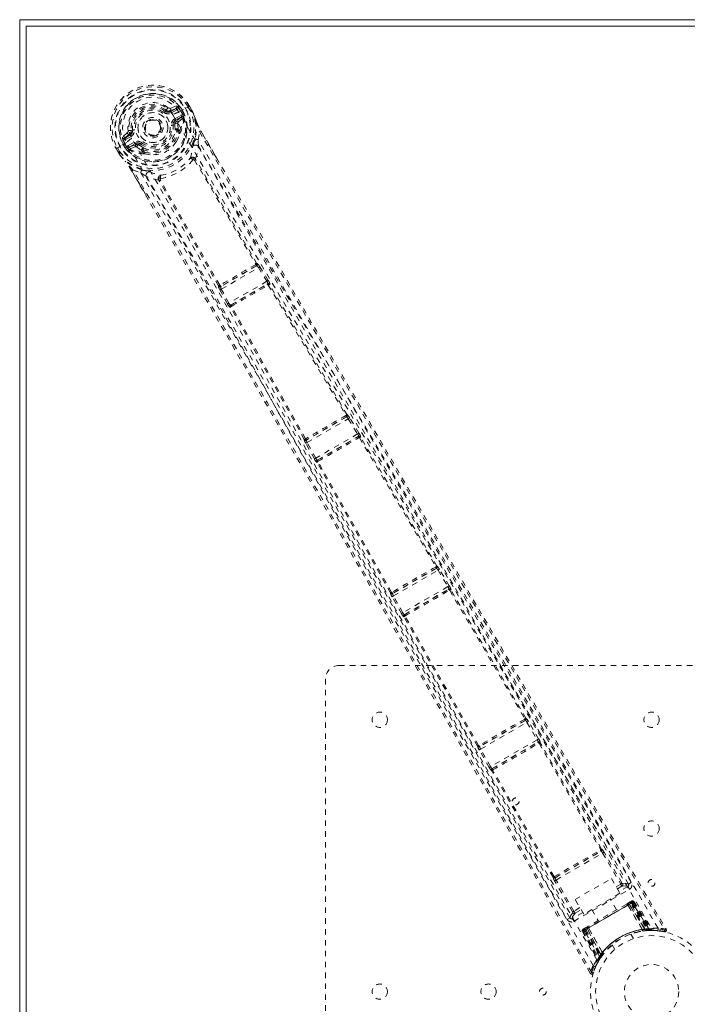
# Model space of a CAD drawing. Header units: inches. Extents: x 25.5 to 109, y 42.4 to 78.2.
# Tile 2 of 6: x 25.5 to 37.8, y 60.1 to 78.2. Entities that reach past the tile are written whole.
import ezdxf

# ---------------------------------------------------------------- set-up
doc = ezdxf.new("R2010")
doc.units = ezdxf.units.IN
doc.header["$MEASUREMENT"] = 0
doc.linetypes.add('SLD-Dashed', pattern=[0.075, 0.05, -0.025])
doc.linetypes.add('SLD-Solid', pattern=[0])

msp = doc.modelspace()

# ---------------------------------------------------------------- linework, layer by layer
at = {"color": 7, "linetype": 'SLD-Solid', "lineweight": 15}
for p, q in [((25.504, 78.166), (109.004, 78.166)), ((25.504, 42.416), (25.504, 78.166)), ((25.622, 42.534), (25.622, 78.048)), ((25.622, 78.048), (108.886, 78.048)), ((25.622, 78.048), (25.622, 42.534)), ((108.886, 78.048), (25.622, 78.048))]:
    msp.add_line(p, q, dxfattribs=at)
at = {"color": 7, "linetype": 'SLD-Dashed', "lineweight": 0}
for p, q in [((28.182, 76.481), (28.196, 76.5)), ((28.232, 76.547), (28.196, 76.5)), ((28.196, 76.5), (28.202, 76.496)), ((28.27, 76.492), (28.381, 76.533)), ((28.27, 76.492), (28.28, 76.475)), ((28.389, 76.579), (28.274, 76.54)), ((28.381, 76.533), (28.28, 76.475)), ((28.396, 76.507), (28.295, 76.449)), ((28.431, 76.463), (28.432, 76.463)), ((28.432, 76.463), (28.578, 76.546)), ((28.466, 76.482), (28.471, 76.485)), ((28.504, 76.416), (28.466, 76.482)), ((28.466, 76.482), (28.466, 76.482)), ((28.506, 76.423), (28.471, 76.485)), ((28.496, 76.5), (28.532, 76.436)), ((28.511, 76.402), (28.504, 76.416)), ((28.533, 76.436), (28.506, 76.422)), ((28.506, 76.422), (28.511, 76.402)), ((28.506, 76.422), (28.516, 76.397)), ((28.532, 76.436), (28.533, 76.436)), ((28.578, 76.546), (28.624, 76.573)), ((28.602, 76.56), (28.626, 76.574)), ((28.64, 76.493), (28.602, 76.56)), ((28.627, 76.575), (28.624, 76.573)), ((28.664, 76.506), (28.625, 76.575)), ((28.627, 76.575), (28.665, 76.508)), ((28.665, 76.508), (28.666, 76.507)), ((28.688, 76.466), (28.69, 76.462)), ((28.085, 76.268), (28.09, 76.26)), ((28.09, 76.26), (28.096, 76.247)), ((28.356, 76.233), (28.327, 76.229)), ((28.356, 76.343), (28.468, 76.408)), ((28.364, 76.137), (28.356, 76.233)), ((28.371, 76.317), (28.483, 76.382)), ((28.383, 76.296), (28.371, 76.317)), ((28.483, 76.382), (28.383, 76.296)), ((28.419, 76.149), (28.411, 76.252)), ((28.423, 76.285), (28.513, 76.361)), ((28.517, 76.375), (28.513, 76.361)), ((28.513, 76.361), (28.513, 76.361)), ((28.513, 76.361), (28.513, 76.361)), ((28.517, 76.376), (28.517, 76.38)), ((28.517, 76.375), (28.517, 76.376)), ((27.483, 76.084), (27.392, 76.004)), ((27.436, 75.988), (27.527, 76.064)), ((27.527, 76.064), (27.537, 76.046)), ((27.557, 76.131), (27.581, 76.134)), ((28.417, 76.107), (28.397, 76.14)), ((28.438, 76.116), (28.419, 76.149)), ((28.446, 76.093), (28.445, 76.07)), ((28.787, 75.959), (28.813, 76.107)), ((28.838, 76.122), (29.125, 75.625)), ((27.472, 75.909), (27.346, 75.836)), ((27.444, 75.809), (27.408, 75.871)), ((27.438, 75.889), (27.433, 75.886)), ((27.433, 75.886), (27.469, 75.824)), ((27.537, 76.046), (27.436, 75.988)), ((27.477, 75.823), (27.438, 75.889)), ((27.552, 76.02), (27.451, 75.962)), ((27.472, 75.909), (27.472, 75.909)), ((27.502, 75.85), (27.613, 75.914)), ((27.516, 75.824), (27.628, 75.888)), ((27.641, 75.867), (27.628, 75.888)), ((27.727, 75.882), (27.709, 75.859)), ((27.28, 75.798), (27.277, 75.796)), ((27.277, 75.796), (27.316, 75.728)), ((27.278, 75.797), (27.318, 75.728)), ((27.326, 75.824), (27.28, 75.798)), ((27.303, 75.81), (27.342, 75.744)), ((27.316, 75.728), (27.316, 75.728)), ((27.346, 75.836), (27.326, 75.824)), ((27.445, 75.808), (27.444, 75.809)), ((27.47, 75.824), (27.445, 75.808)), ((27.47, 75.824), (27.485, 75.81)), ((27.485, 75.81), (27.477, 75.823)), ((27.501, 75.793), (27.505, 75.791)), ((27.506, 75.791), (27.519, 75.787)), ((27.641, 75.867), (27.516, 75.824)), ((27.63, 75.827), (27.519, 75.787)), ((27.709, 75.859), (27.689, 75.869)), ((27.709, 75.859), (27.788, 75.804)), ((27.769, 75.729), (27.75, 75.763)), ((27.768, 75.777), (27.788, 75.744)), ((27.805, 75.7), (27.785, 75.711)), ((27.341, 75.688), (27.343, 75.685)), ((27.456, 75.551), (27.444, 75.564)), ((28.721, 75.582), (28.72, 75.583)), ((28.721, 75.582), (29.848, 73.67)), ((28.737, 75.609), (28.737, 75.609)), ((29.869, 73.679), (28.742, 75.592)), ((27.867, 74.86), (27.563, 75.386)), ((27.589, 75.4), (27.73, 75.349)), ((28.059, 75.217), (28.059, 75.217)), ((29.164, 73.272), (28.071, 75.204)), ((28.089, 75.219), (28.09, 75.218)), ((29.183, 73.286), (28.09, 75.218)), ((29.863, 73.639), (29.202, 73.257)), ((29.213, 73.211), (29.897, 73.606)), ((29.845, 73.662), (29.845, 73.662)), ((29.859, 73.638), (29.863, 73.639)), ((29.874, 73.68), (29.869, 73.679)), ((29.897, 73.606), (30.051, 73.355)), ((29.923, 73.622), (29.907, 73.645)), ((30.077, 73.371), (29.923, 73.622)), ((30.051, 73.355), (29.353, 72.952)), ((29.161, 73.269), (29.164, 73.272)), ((29.187, 73.197), (29.174, 73.222)), ((29.327, 72.938), (29.187, 73.197)), ((29.202, 73.257), (29.205, 73.26)), ((29.353, 72.952), (29.213, 73.211)), ((29.383, 72.917), (30.067, 73.312)), ((30.067, 73.312), (30.059, 73.303)), ((30.071, 73.284), (30.071, 73.284)), ((30.099, 73.293), (30.107, 73.302)), ((29.383, 72.88), (29.372, 72.877)), ((29.394, 72.92), (29.383, 72.917)), ((31.519, 70.861), (30.779, 70.434)), ((30.793, 70.39), (31.55, 70.827)), ((31.517, 70.861), (31.519, 70.861)), ((31.53, 70.902), (31.527, 70.902)), ((31.55, 70.827), (31.72, 70.547)), ((31.746, 70.562), (31.576, 70.842)), ((30.738, 70.445), (30.74, 70.447)), ((31.72, 70.547), (30.951, 70.103)), ((30.979, 70.067), (31.737, 70.505)), ((31.737, 70.505), (31.733, 70.499)), ((31.753, 70.479), (33.16, 68.108)), ((31.774, 70.489), (31.778, 70.495)), ((33.18, 68.117), (31.774, 70.489)), ((30.925, 70.089), (30.767, 70.376)), ((30.779, 70.434), (30.781, 70.436)), ((30.951, 70.103), (30.793, 70.39)), ((30.975, 70.027), (30.967, 70.027)), ((32.325, 67.624), (30.975, 70.027)), ((30.986, 70.068), (30.979, 70.067)), ((32.344, 67.636), (30.993, 70.04)), ((33.181, 68.117), (33.18, 68.117)), ((33.171, 68.076), (32.365, 67.611)), ((32.381, 67.568), (33.2, 68.041)), ((33.165, 68.074), (33.165, 68.074)), ((33.169, 68.076), (33.171, 68.076)), ((33.2, 68.041), (33.381, 67.739)), ((33.407, 67.754), (33.226, 68.057)), ((33.381, 67.739), (32.552, 67.26)), ((32.324, 67.623), (32.325, 67.624)), ((32.526, 67.246), (32.355, 67.554)), ((32.365, 67.611), (32.366, 67.613)), ((32.37, 67.615), (32.37, 67.615)), ((32.552, 67.26), (32.381, 67.568)), ((32.58, 67.224), (33.398, 67.697)), ((33.392, 67.69), (33.392, 67.69)), ((33.398, 67.697), (33.396, 67.692)), ((33.416, 67.672), (34.798, 65.31)), ((33.436, 67.682), (33.439, 67.686)), ((34.817, 65.32), (33.436, 67.682)), ((32.574, 67.184), (32.569, 67.184)), ((33.929, 64.807), (32.574, 67.184)), ((32.585, 67.225), (32.58, 67.224)), ((32.589, 67.226), (32.589, 67.226)), ((33.947, 64.819), (32.593, 67.196)), ((31.379, 66.291), (42.879, 66.291)), ((31.129, 54.541), (31.129, 66.041)), ((34.808, 65.279), (33.969, 64.795)), ((33.985, 64.752), (34.837, 65.244)), ((34.802, 65.277), (34.802, 65.277)), ((34.806, 65.279), (34.808, 65.279)), ((34.819, 65.32), (34.817, 65.32)), ((34.837, 65.244), (35.025, 64.925)), ((35.051, 64.94), (34.863, 65.259)), ((35.025, 64.925), (34.168, 64.429)), ((34.196, 64.394), (35.041, 64.882)), ((35.036, 64.876), (35.036, 64.876)), ((35.041, 64.882), (35.039, 64.879)), ((35.06, 64.858), (36.191, 62.904)), ((35.08, 64.868), (35.082, 64.871)), ((36.21, 62.914), (35.08, 64.868)), ((33.928, 64.806), (33.929, 64.807)), ((34.142, 64.415), (33.959, 64.737)), ((33.969, 64.795), (33.97, 64.796)), ((33.973, 64.799), (33.974, 64.799)), ((34.168, 64.429), (33.985, 64.752)), ((34.189, 64.354), (34.185, 64.353)), ((35.316, 62.398), (34.189, 64.354)), ((34.2, 64.394), (34.196, 64.394)), ((34.204, 64.396), (34.204, 64.396)), ((35.334, 62.41), (34.208, 64.365)), ((35.356, 62.387), (36.2, 62.874)), ((35.372, 62.344), (36.229, 62.839)), ((36.199, 62.874), (36.2, 62.874)), ((36.21, 62.914), (36.21, 62.914)), ((36.229, 62.839), (36.561, 62.268)), ((36.586, 62.283), (36.255, 62.854)), ((35.316, 62.398), (35.316, 62.398)), ((35.674, 61.757), (35.346, 62.329)), ((35.356, 62.387), (35.357, 62.387)), ((35.7, 61.771), (35.372, 62.344)), ((35.724, 61.987), (36.39, 62.372)), ((36.39, 62.372), (36.547, 62.1)), ((36.704, 62.268), (36.756, 62.298)), ((35.7, 61.584), (36.723, 62.175)), ((36.478, 62.22), (36.561, 62.268)), ((36.5, 62.181), (36.584, 62.23)), ((36.693, 62.227), (36.529, 62.132)), ((36.702, 62.269), (36.702, 62.271)), ((36.708, 62.257), (36.704, 62.268)), ((36.707, 62.257), (36.704, 62.266)), ((35.881, 61.715), (35.724, 61.987)), ((36.547, 62.1), (35.881, 61.715)), ((36.485, 61.796), (36.369, 61.997)), ((36.736, 61.941), (36.689, 61.914)), ((36.777, 61.931), (36.719, 61.897)), ((36.752, 61.95), (36.744, 61.945)), ((36.759, 61.92), (36.793, 61.94)), ((37.089, 61.429), (36.774, 61.933)), ((36.777, 61.931), (37.088, 61.432)), ((36.804, 61.947), (36.793, 61.94)), ((36.793, 61.94), (37.109, 61.432)), ((36.804, 61.947), (37.126, 61.432)), ((35.863, 61.747), (35.67, 61.636)), ((35.812, 61.836), (35.7, 61.771)), ((35.721, 61.732), (35.834, 61.797)), ((35.891, 61.419), (36.77, 61.927)), ((36.759, 61.92), (35.903, 61.426)), ((35.919, 61.435), (36.743, 61.911)), ((36.031, 61.802), (36.147, 61.601)), ((36.694, 61.883), (36.691, 61.881)), ((36.956, 61.432), (36.691, 61.881)), ((36.694, 61.883), (36.961, 61.432)), ((36.718, 61.896), (36.719, 61.897)), ((37.01, 61.429), (36.718, 61.896)), ((36.719, 61.897), (37.011, 61.429)), ((37.014, 61.442), (36.743, 61.911)), ((36.759, 61.92), (37.035, 61.443)), ((36.77, 61.927), (37.05, 61.444)), ((35.577, 61.617), (35.629, 61.647)), ((35.627, 61.651), (35.628, 61.649)), ((35.629, 61.647), (35.636, 61.639)), ((35.63, 61.647), (35.636, 61.639)), ((35.857, 61.4), (35.891, 61.419)), ((35.869, 61.406), (35.857, 61.4)), ((35.857, 61.4), (36.142, 60.864)), ((35.869, 61.406), (36.15, 60.878)), ((35.883, 61.419), (36.162, 60.894)), ((35.942, 61.449), (35.885, 61.416)), ((35.885, 61.416), (36.16, 60.897)), ((36.169, 60.936), (35.891, 61.419)), ((35.943, 61.483), (35.896, 61.456)), ((35.903, 61.426), (36.178, 60.949)), ((35.919, 61.435), (36.189, 60.965)), ((35.942, 61.449), (35.944, 61.45)), ((36.202, 60.962), (35.942, 61.449)), ((35.944, 61.45), (36.203, 60.963)), ((35.97, 61.465), (35.967, 61.463)), ((36.225, 61.007), (35.967, 61.463)), ((35.97, 61.465), (36.227, 61.011)), ((36.956, 61.432), (36.961, 61.432)), ((36.966, 61.407), (36.972, 61.407)), ((37.011, 61.429), (37.01, 61.429)), ((37.011, 61.429), (37.088, 61.432)), ((37.014, 61.442), (37.017, 61.413)), ((37.035, 61.414), (37.037, 61.415)), ((37.037, 61.415), (37.039, 61.415)), ((37.039, 61.415), (37.114, 61.418)), ((37.049, 61.416), (37.052, 61.416)), ((37.109, 61.432), (37.126, 61.432)), ((37.127, 61.419), (37.143, 61.419)), ((37.135, 61.418), (37.15, 61.418)), ((37.366, 61.393), (37.241, 61.408)), ((36.797, 61.266), (36.748, 61.35)), ((36.402, 61.15), (36.45, 61.066)), ((36.164, 60.874), (36.107, 60.767)), ((36.141, 60.836), (36.149, 60.849)), ((36.142, 60.864), (36.15, 60.878)), ((36.16, 60.897), (36.202, 60.962)), ((36.16, 60.868), (36.2, 60.931)), ((36.193, 60.92), (36.169, 60.936)), ((36.213, 60.949), (36.189, 60.965)), ((36.2, 60.931), (36.201, 60.932)), ((36.202, 60.934), (36.201, 60.932)), ((36.203, 60.963), (36.202, 60.962)), ((36.232, 60.973), (36.213, 60.945)), ((36.225, 61.007), (36.227, 61.011)), ((36.104, 60.76), (36.055, 60.636)), ((36.096, 60.743), (36.105, 60.766)), ((36.001, 60.63), (36.027, 60.645))]:
    msp.add_line(p, q, dxfattribs=at)
at = {"color": 7, "linetype": 'SLD-Dashed', "lineweight": 0, "flags": 128}
for points in [[(28.322, 76.419), (28.276, 76.485), (28.216, 76.539), (28.146, 76.58), (28.067, 76.605), (27.984, 76.614), (27.9, 76.608), (27.818, 76.586), (27.741, 76.55), (27.671, 76.502), (27.612, 76.441), (27.564, 76.372), (27.531, 76.295), (27.514, 76.215), (27.513, 76.133), (27.531, 76.054), (27.565, 75.982)], [(28.163, 76.457), (28.167, 76.462), (28.17, 76.466), (28.173, 76.47), (28.176, 76.474), (28.178, 76.477), (28.18, 76.479), (28.181, 76.48), (28.182, 76.481)], [(28.295, 76.449), (28.292, 76.454), (28.289, 76.459), (28.287, 76.463), (28.284, 76.467), (28.283, 76.47), (28.281, 76.473), (28.28, 76.474), (28.28, 76.475)], [(28.322, 76.419), (29.298, 74.747), (30.291, 73.082), (31.29, 71.416), (32.288, 69.747), (33.28, 68.073), (34.571, 65.873), (35.852, 63.666), (37.127, 61.453)], [(28.396, 76.507), (28.393, 76.512), (28.39, 76.517), (28.388, 76.521), (28.385, 76.525), (28.384, 76.528), (28.382, 76.531), (28.381, 76.532), (28.381, 76.533)], [(28.424, 76.544), (28.414, 76.523), (28.396, 76.507)], [(37.248, 61.459), (36.029, 63.576), (34.805, 65.689), (33.573, 67.795), (32.331, 69.894), (31.35, 71.537), (30.369, 73.178), (29.393, 74.818), (28.431, 76.463)], [(28.468, 76.408), (28.485, 76.414), (28.504, 76.416)], [(28.506, 76.422), (28.506, 76.422), (28.506, 76.422)], [(28.626, 76.574), (28.626, 76.575), (28.627, 76.575), (28.627, 76.575)], [(28.64, 76.493), (28.645, 76.496), (28.651, 76.499), (28.655, 76.502), (28.659, 76.504), (28.663, 76.506), (28.665, 76.507), (28.666, 76.508), (28.665, 76.508)], [(28.69, 76.462), (28.69, 76.461), (28.69, 76.46), (28.689, 76.461), (28.688, 76.462), (28.683, 76.469), (28.68, 76.472), (28.678, 76.473), (28.677, 76.473), (28.673, 76.472), (28.671, 76.472), (28.67, 76.472), (28.668, 76.473), (28.663, 76.478), (28.66, 76.482), (28.656, 76.484), (28.647, 76.487), (28.643, 76.49), (28.64, 76.493)], [(28.688, 76.466), (28.721, 76.383), (28.744, 76.315)], [(28.748, 76.304), (28.724, 76.376), (28.69, 76.462)], [(28.356, 76.343), (28.359, 76.338), (28.362, 76.333), (28.364, 76.329), (28.366, 76.325), (28.368, 76.322), (28.37, 76.319), (28.371, 76.318), (28.371, 76.317)], [(28.411, 76.252), (28.414, 76.273), (28.423, 76.285)], [(28.483, 76.382), (28.482, 76.382), (28.481, 76.384), (28.48, 76.386), (28.478, 76.39), (28.476, 76.393), (28.473, 76.398), (28.471, 76.403), (28.468, 76.408)], [(28.748, 76.304), (28.756, 76.13), (28.73, 75.973)], [(28.744, 76.315), (28.751, 76.295), (28.761, 76.273)], [(28.748, 76.304), (28.746, 76.31), (28.744, 76.315)], [(28.761, 76.273), (28.784, 76.224), (28.838, 76.122)], [(27.611, 76.138), (27.605, 76.137), (27.6, 76.137), (27.595, 76.136), (27.59, 76.135), (27.586, 76.135), (27.584, 76.135), (27.582, 76.134), (27.581, 76.134)], [(28.297, 76.225), (28.303, 76.226), (28.309, 76.226), (28.314, 76.227), (28.318, 76.228), (28.322, 76.228), (28.325, 76.229), (28.326, 76.229), (28.327, 76.229)], [(28.38, 75.922), (28.411, 75.974), (28.445, 76.07)], [(28.438, 76.116), (28.446, 76.094), (28.446, 76.093)], [(28.838, 76.122), (28.839, 76.122), (28.838, 76.122), (28.836, 76.12), (28.833, 76.118), (28.829, 76.116), (28.824, 76.113), (28.819, 76.11), (28.813, 76.107)], [(28.813, 76.107), (29.478, 74.948), (30.155, 73.776), (30.846, 72.583), (31.513, 71.437), (32.201, 70.257), (32.89, 69.078), (33.547, 67.956), (34.13, 66.96), (34.537, 66.265), (35.207, 65.121), (35.784, 64.135), (36.335, 63.195), (36.864, 62.29), (37.373, 61.422)], [(29.122, 75.623), (29.001, 75.834), (28.837, 76.121)], [(27.451, 75.962), (27.429, 75.954), (27.405, 75.956)], [(27.436, 75.988), (27.437, 75.987), (27.438, 75.986), (27.439, 75.983), (27.441, 75.98), (27.443, 75.976), (27.446, 75.972), (27.449, 75.967), (27.451, 75.962)], [(36.057, 60.771), (34.833, 62.886), (33.616, 65.002), (32.408, 67.123), (31.211, 69.247), (30.278, 70.918), (29.348, 72.588), (28.416, 74.254), (27.472, 75.909)], [(27.552, 76.02), (27.549, 76.025), (27.547, 76.03), (27.544, 76.034), (27.542, 76.038), (27.54, 76.041), (27.539, 76.044), (27.538, 76.045), (27.537, 76.046)], [(36.123, 60.874), (34.902, 62.984), (33.688, 65.096), (32.484, 67.212), (31.292, 69.333), (30.363, 71.001), (29.437, 72.669), (28.507, 74.331), (27.565, 75.982)], [(27.613, 75.914), (27.616, 75.909), (27.619, 75.905), (27.621, 75.9), (27.624, 75.896), (27.626, 75.893), (27.627, 75.891), (27.628, 75.889), (27.628, 75.888)], [(27.745, 75.906), (27.741, 75.901), (27.738, 75.897), (27.735, 75.893), (27.732, 75.889), (27.73, 75.886), (27.728, 75.884), (27.727, 75.883), (27.727, 75.882)], [(36.756, 62.298), (36.447, 62.826), (36.12, 63.384), (35.775, 63.972), (35.413, 64.592), (35.038, 65.232), (34.987, 65.318), (34.937, 65.404), (34.886, 65.491), (34.835, 65.579), (34.783, 65.667), (34.718, 65.778), (34.523, 66.11), (34.35, 66.406), (34.198, 66.665), (34.068, 66.888), (33.996, 67.011), (33.933, 67.119), (33.878, 67.212), (33.832, 67.29), (33.795, 67.354), (33.766, 67.402), (33.7, 67.515), (33.612, 67.666), (33.348, 68.116), (33.105, 68.532), (32.989, 68.731), (32.878, 68.92), (32.772, 69.1), (32.641, 69.325), (32.509, 69.551), (32.38, 69.772), (32.254, 69.987), (31.689, 70.953), (31.09, 71.981), (30.516, 72.966), (29.937, 73.965), (29.355, 74.973), (28.787, 75.959)], [(27.277, 75.796), (27.276, 75.795), (27.277, 75.796), (27.28, 75.797), (27.283, 75.799), (27.287, 75.801), (27.292, 75.804), (27.297, 75.807), (27.303, 75.81)], [(27.342, 75.744), (27.336, 75.74), (27.331, 75.737), (27.326, 75.734), (27.322, 75.732), (27.319, 75.73), (27.317, 75.729), (27.316, 75.728), (27.316, 75.728)], [(27.342, 75.743), (27.343, 75.739), (27.341, 75.725), (27.342, 75.72), (27.344, 75.715), (27.345, 75.711), (27.345, 75.709), (27.345, 75.707), (27.342, 75.704), (27.34, 75.702), (27.339, 75.7), (27.339, 75.699), (27.341, 75.695), (27.344, 75.687), (27.345, 75.685), (27.345, 75.684), (27.344, 75.684), (27.343, 75.685)], [(27.47, 75.824), (27.47, 75.824), (27.47, 75.824)], [(27.477, 75.823), (27.487, 75.838), (27.502, 75.85)], [(27.502, 75.85), (27.504, 75.845), (27.507, 75.84), (27.51, 75.836), (27.512, 75.832), (27.514, 75.828), (27.515, 75.826), (27.516, 75.824), (27.516, 75.824)], [(27.665, 75.821), (27.645, 75.829), (27.63, 75.827)], [(27.75, 75.763), (27.709, 75.787), (27.665, 75.821)], [(27.785, 75.711), (27.784, 75.711), (27.769, 75.729)], [(27.805, 75.7), (27.905, 75.682), (27.966, 75.683)], [(28.692, 75.849), (28.688, 75.837), (28.686, 75.829)], [(28.737, 75.609), (28.771, 75.719), (28.791, 75.833)], [(36.704, 62.268), (34.72, 65.656), (32.736, 69.044), (30.756, 72.435), (28.791, 75.833)], [(27.341, 75.688), (27.396, 75.618), (27.444, 75.564)], [(27.343, 75.685), (27.4, 75.612), (27.451, 75.556)], [(27.444, 75.564), (27.447, 75.56), (27.451, 75.556)], [(27.747, 75.405), (27.598, 75.461), (27.451, 75.556)], [(28.737, 75.609), (28.73, 75.617), (28.721, 75.622), (28.713, 75.624), (28.705, 75.623), (28.698, 75.618), (28.694, 75.61), (28.692, 75.601), (28.693, 75.59)], [(29.125, 75.625), (30.962, 72.443), (33.104, 68.772), (35.251, 65.105), (37.398, 61.438)], [(27.563, 75.386), (27.563, 75.386), (27.564, 75.386), (27.567, 75.388), (27.57, 75.389), (27.573, 75.391), (27.578, 75.394), (27.583, 75.397), (27.589, 75.4)], [(27.565, 75.387), (27.705, 75.147), (27.825, 74.94), (27.87, 74.862)], [(36.027, 60.645), (35.564, 61.458), (35.083, 62.303), (34.584, 63.179), (34.204, 63.847), (34.153, 63.936), (34.103, 64.025), (34.052, 64.115), (34.001, 64.204), (33.95, 64.294), (33.888, 64.402), (33.707, 64.721), (33.541, 65.012), (33.391, 65.276), (33.257, 65.512), (33.005, 65.953), (32.786, 66.339), (32.46, 66.911), (32.164, 67.432), (31.896, 67.902), (31.595, 68.431), (31.288, 68.969), (30.694, 70.01), (30.06, 71.118), (29.447, 72.187), (28.829, 73.262), (28.203, 74.344), (27.589, 75.4)], [(27.73, 75.349), (28.11, 74.693), (28.508, 74.006), (28.922, 73.286), (29.354, 72.535), (29.778, 71.796), (30.134, 71.174), (30.474, 70.579), (30.839, 69.94), (31.228, 69.257), (31.348, 69.047), (31.469, 68.834), (31.593, 68.617), (31.701, 68.427), (31.788, 68.274), (31.88, 68.113), (31.976, 67.944), (32.076, 67.768), (32.279, 67.412), (32.497, 67.03), (32.73, 66.619), (32.776, 66.539), (32.787, 66.519), (32.796, 66.504), (32.807, 66.484), (32.822, 66.458), (32.839, 66.428), (32.86, 66.391), (32.932, 66.264), (33.028, 66.096), (33.127, 65.922), (33.243, 65.718), (33.376, 65.485), (33.432, 65.385), (33.492, 65.281), (33.553, 65.173), (33.618, 65.059), (33.659, 64.987), (33.698, 64.918), (34.111, 64.192), (34.509, 63.493), (34.886, 62.831), (35.242, 62.206), (35.577, 61.617)], [(27.873, 75.377), (27.886, 75.374), (27.894, 75.371)], [(28.059, 75.217), (27.946, 75.243), (27.838, 75.282)], [(27.838, 75.282), (29.798, 71.881), (31.744, 68.472), (33.687, 65.06), (35.629, 61.647)], [(28.097, 75.246), (28.088, 75.252), (28.079, 75.255), (28.07, 75.255), (28.063, 75.252), (28.057, 75.246), (28.055, 75.237), (28.055, 75.227), (28.059, 75.217)], [(36.001, 60.63), (33.898, 64.324), (31.796, 68.017), (29.688, 71.707), (27.867, 74.86)], [(29.845, 73.662), (29.846, 73.663), (29.847, 73.663), (29.848, 73.665), (29.848, 73.67)], [(29.859, 73.638), (29.864, 73.642), (29.868, 73.648), (29.87, 73.653), (29.869, 73.659), (29.866, 73.664), (29.861, 73.668), (29.855, 73.67), (29.848, 73.67)], [(29.897, 73.606), (29.906, 73.612), (29.914, 73.617), (29.92, 73.62), (29.923, 73.622)], [(30.051, 73.355), (30.056, 73.358), (30.06, 73.361), (30.064, 73.363), (30.068, 73.366), (30.071, 73.367), (30.074, 73.369), (30.076, 73.37), (30.077, 73.371)], [(29.183, 73.286), (29.179, 73.279), (29.178, 73.273), (29.178, 73.267), (29.181, 73.262), (29.186, 73.258), (29.192, 73.257), (29.198, 73.257), (29.205, 73.26)], [(29.183, 73.286), (29.186, 73.284), (29.189, 73.283), (29.19, 73.284), (29.191, 73.284)], [(29.187, 73.197), (29.19, 73.199), (29.196, 73.202), (29.204, 73.206), (29.213, 73.211)], [(30.078, 73.283), (30.081, 73.289), (30.082, 73.294), (30.082, 73.299), (30.079, 73.303), (30.076, 73.306), (30.07, 73.307), (30.065, 73.306), (30.059, 73.303)], [(30.078, 73.283), (30.792, 72.088), (31.507, 70.892)], [(31.527, 70.902), (30.813, 72.098), (30.099, 73.293)], [(29.327, 72.938), (29.328, 72.939), (29.33, 72.94), (29.333, 72.941), (29.336, 72.943), (29.34, 72.945), (29.344, 72.947), (29.348, 72.95), (29.353, 72.952)], [(30.74, 70.447), (30.061, 71.664), (29.383, 72.88)], [(29.394, 72.92), (29.389, 72.916), (29.386, 72.911), (29.384, 72.906), (29.384, 72.902), (29.387, 72.898), (29.391, 72.895), (29.396, 72.893), (29.402, 72.893)], [(30.759, 70.46), (30.08, 71.677), (29.402, 72.893)], [(31.504, 70.885), (31.505, 70.886), (31.506, 70.886), (31.506, 70.888), (31.507, 70.892)], [(31.517, 70.861), (31.522, 70.865), (31.526, 70.87), (31.528, 70.876), (31.527, 70.882), (31.524, 70.887), (31.52, 70.89), (31.514, 70.892), (31.507, 70.892)], [(31.55, 70.827), (31.559, 70.832), (31.567, 70.837), (31.573, 70.841), (31.576, 70.842)], [(31.574, 70.841), (31.568, 70.854), (31.565, 70.858)], [(30.759, 70.46), (30.755, 70.454), (30.754, 70.448), (30.754, 70.442), (30.757, 70.437), (30.762, 70.434), (30.768, 70.432), (30.774, 70.433), (30.781, 70.436)], [(31.72, 70.547), (31.725, 70.55), (31.729, 70.553), (31.733, 70.555), (31.737, 70.557), (31.74, 70.559), (31.743, 70.561), (31.745, 70.562), (31.746, 70.562)], [(31.753, 70.479), (31.756, 70.484), (31.758, 70.49), (31.757, 70.495), (31.754, 70.499), (31.75, 70.501), (31.745, 70.502), (31.739, 70.502), (31.733, 70.499)], [(30.759, 70.393), (30.761, 70.389), (30.769, 70.377)], [(30.767, 70.376), (30.77, 70.377), (30.776, 70.38), (30.784, 70.385), (30.793, 70.39)], [(30.925, 70.089), (30.926, 70.089), (30.927, 70.09), (30.93, 70.091), (30.933, 70.093), (30.937, 70.095), (30.941, 70.098), (30.946, 70.1), (30.951, 70.103)], [(30.986, 70.068), (30.981, 70.064), (30.977, 70.059), (30.975, 70.054), (30.975, 70.049), (30.978, 70.045), (30.982, 70.042), (30.987, 70.04), (30.993, 70.04)], [(30.996, 70.046), (30.995, 70.046), (30.994, 70.045), (30.993, 70.044), (30.993, 70.04)], [(33.157, 68.1), (33.158, 68.101), (33.159, 68.102), (33.16, 68.103), (33.16, 68.108)], [(33.169, 68.076), (33.175, 68.08), (33.178, 68.086), (33.18, 68.091), (33.18, 68.097), (33.177, 68.102), (33.173, 68.105), (33.167, 68.107), (33.16, 68.108)], [(33.2, 68.041), (33.209, 68.047), (33.218, 68.052), (33.223, 68.055), (33.226, 68.057)], [(33.224, 68.056), (33.218, 68.068), (33.216, 68.073)], [(33.381, 67.739), (33.386, 67.741), (33.39, 67.744), (33.395, 67.747), (33.398, 67.749), (33.402, 67.751), (33.404, 67.752), (33.406, 67.753), (33.407, 67.754)], [(32.344, 67.636), (32.34, 67.63), (32.339, 67.624), (32.34, 67.618), (32.343, 67.614), (32.347, 67.61), (32.353, 67.609), (32.36, 67.61), (32.366, 67.613)], [(32.344, 67.636), (32.347, 67.634), (32.349, 67.634), (32.35, 67.634), (32.351, 67.635)], [(32.346, 67.571), (32.348, 67.566), (32.357, 67.555)], [(32.355, 67.554), (32.357, 67.555), (32.363, 67.558), (32.372, 67.563), (32.381, 67.568)], [(33.416, 67.672), (33.42, 67.677), (33.421, 67.683), (33.42, 67.688), (33.417, 67.692), (33.413, 67.695), (33.408, 67.696), (33.402, 67.695), (33.396, 67.692)], [(33.416, 67.672), (33.413, 67.673), (33.411, 67.674), (33.41, 67.673), (33.41, 67.673)], [(32.526, 67.246), (32.527, 67.246), (32.529, 67.247), (32.532, 67.249), (32.535, 67.25), (32.539, 67.253), (32.543, 67.255), (32.548, 67.258), (32.552, 67.26)], [(32.585, 67.225), (32.58, 67.221), (32.576, 67.216), (32.575, 67.211), (32.575, 67.206), (32.577, 67.201), (32.581, 67.198), (32.586, 67.196), (32.593, 67.196)], [(32.595, 67.203), (32.594, 67.202), (32.594, 67.201), (32.593, 67.2), (32.593, 67.196)], [(36.416, 62.76), (36.192, 63.142), (35.904, 63.635), (35.635, 64.094), (35.386, 64.519), (35.161, 64.903), (34.955, 65.255), (34.768, 65.575), (34.6, 65.861), (34.37, 66.254), (34.22, 66.51)], [(34.795, 65.303), (34.796, 65.303), (34.796, 65.304), (34.797, 65.306), (34.798, 65.31)], [(34.806, 65.279), (34.812, 65.283), (34.816, 65.288), (34.817, 65.294), (34.817, 65.299), (34.815, 65.304), (34.81, 65.308), (34.804, 65.31), (34.798, 65.31)], [(34.837, 65.244), (34.846, 65.249), (34.855, 65.254), (34.861, 65.258), (34.863, 65.259)], [(34.861, 65.258), (34.857, 65.269), (34.855, 65.273)], [(35.025, 64.925), (35.03, 64.927), (35.034, 64.93), (35.039, 64.932), (35.042, 64.935), (35.046, 64.937), (35.048, 64.938), (35.05, 64.939), (35.051, 64.94)], [(35.06, 64.858), (35.063, 64.863), (35.064, 64.869), (35.064, 64.874), (35.061, 64.878), (35.057, 64.881), (35.051, 64.882), (35.045, 64.881), (35.039, 64.879)], [(35.06, 64.858), (35.057, 64.859), (35.055, 64.859), (35.054, 64.859), (35.053, 64.859)], [(33.947, 64.819), (33.944, 64.813), (33.943, 64.807), (33.944, 64.802), (33.947, 64.797), (33.951, 64.794), (33.957, 64.793), (33.964, 64.794), (33.97, 64.796)], [(33.947, 64.819), (33.951, 64.817), (33.953, 64.817), (33.954, 64.817), (33.955, 64.818)], [(33.951, 64.751), (33.953, 64.747), (33.961, 64.738)], [(33.959, 64.737), (33.961, 64.739), (33.967, 64.742), (33.975, 64.747), (33.985, 64.752)], [(34.142, 64.415), (34.143, 64.415), (34.144, 64.416), (34.147, 64.418), (34.15, 64.42), (34.154, 64.422), (34.158, 64.424), (34.163, 64.427), (34.168, 64.429)], [(34.2, 64.394), (34.195, 64.39), (34.191, 64.386), (34.19, 64.38), (34.19, 64.375), (34.192, 64.371), (34.196, 64.367), (34.201, 64.366), (34.208, 64.365)], [(34.21, 64.372), (34.209, 64.371), (34.209, 64.371), (34.208, 64.369), (34.208, 64.365)], [(35.342, 62.409), (35.551, 62.53), (35.765, 62.653), (35.978, 62.776), (36.188, 62.897)], [(35.36, 62.39), (35.462, 62.448), (35.565, 62.508), (35.668, 62.567), (35.772, 62.627), (35.867, 62.682), (35.963, 62.737), (36.054, 62.79), (36.125, 62.831), (36.195, 62.872)], [(36.199, 62.874), (36.205, 62.878), (36.208, 62.883), (36.21, 62.888), (36.21, 62.894), (36.207, 62.898), (36.203, 62.902), (36.197, 62.904), (36.191, 62.904)], [(36.229, 62.839), (36.238, 62.844), (36.247, 62.849), (36.252, 62.852), (36.255, 62.854)], [(35.334, 62.41), (35.331, 62.404), (35.33, 62.398), (35.331, 62.393), (35.334, 62.388), (35.338, 62.385), (35.344, 62.384), (35.35, 62.385), (35.357, 62.387)], [(35.334, 62.41), (35.338, 62.408), (35.34, 62.408), (35.341, 62.408), (35.342, 62.409)], [(35.346, 62.329), (35.347, 62.329), (35.349, 62.33), (35.351, 62.332), (35.354, 62.334), (35.358, 62.336), (35.362, 62.338), (35.367, 62.341), (35.372, 62.344)], [(36.586, 62.283), (36.584, 62.282), (36.578, 62.278), (36.569, 62.273), (36.561, 62.268)], [(36.584, 62.23), (36.659, 62.24), (36.693, 62.227)], [(36.704, 62.268), (36.669, 62.281), (36.595, 62.271)], [(36.723, 62.175), (36.712, 62.194), (36.702, 62.211), (36.696, 62.222), (36.693, 62.227)], [(36.728, 61.936), (36.73, 61.937), (36.731, 61.938), (36.734, 61.939)], [(36.743, 61.911), (36.75, 61.915), (36.756, 61.919), (36.762, 61.922), (36.768, 61.925), (36.772, 61.928), (36.775, 61.929), (36.776, 61.93), (36.777, 61.931)], [(36.77, 61.927), (36.783, 61.935), (36.795, 61.941), (36.799, 61.943), (36.802, 61.945), (36.804, 61.947)], [(35.674, 61.757), (35.677, 61.758), (35.683, 61.762), (35.691, 61.766), (35.7, 61.771)], [(36.671, 61.903), (36.495, 61.801), (36.316, 61.698), (36.138, 61.595), (35.962, 61.494)], [(36.691, 61.881), (36.512, 61.778), (36.331, 61.673), (36.149, 61.568), (35.97, 61.465)], [(36.677, 61.907), (36.677, 61.906), (36.675, 61.906), (36.673, 61.904), (36.671, 61.903)], [(36.671, 61.903), (36.675, 61.903), (36.681, 61.899), (36.688, 61.892), (36.694, 61.883)], [(36.718, 61.896), (36.715, 61.895), (36.71, 61.892), (36.703, 61.888), (36.694, 61.883)], [(35.629, 61.647), (35.635, 61.684), (35.68, 61.743)], [(35.67, 61.636), (35.676, 61.672), (35.721, 61.732)], [(35.67, 61.636), (35.671, 61.635), (35.673, 61.631), (35.675, 61.627), (35.679, 61.62), (35.684, 61.612), (35.689, 61.603), (35.694, 61.594), (35.7, 61.584)], [(35.903, 61.426), (35.89, 61.419), (35.879, 61.412), (35.872, 61.408), (35.869, 61.406)], [(35.888, 61.451), (35.885, 61.449), (35.883, 61.448), (35.881, 61.447), (35.88, 61.446)], [(35.885, 61.416), (35.885, 61.416), (35.886, 61.417), (35.889, 61.418), (35.894, 61.421), (35.899, 61.424), (35.905, 61.427), (35.912, 61.431), (35.919, 61.435)], [(35.967, 61.463), (35.958, 61.458), (35.951, 61.454), (35.946, 61.451), (35.944, 61.45)], [(35.961, 61.493), (35.959, 61.492), (35.957, 61.491), (35.956, 61.49), (35.955, 61.49)], [(35.967, 61.463), (35.965, 61.468), (35.962, 61.473), (35.961, 61.478), (35.96, 61.483), (35.959, 61.486), (35.959, 61.489), (35.96, 61.492), (35.961, 61.493)], [(36.972, 61.407), (36.971, 61.408), (36.969, 61.409), (36.968, 61.411), (36.966, 61.414), (36.964, 61.418), (36.963, 61.422), (36.962, 61.427), (36.961, 61.432)], [(37.203, 61.413), (37.161, 61.418), (36.975, 61.406)], [(37.15, 61.418), (37.149, 61.418), (37.148, 61.418)], [(37.366, 61.396), (37.375, 61.396), (37.383, 61.398), (37.39, 61.402), (37.396, 61.407), (37.4, 61.413), (37.402, 61.421), (37.402, 61.428), (37.399, 61.435)], [(37.398, 61.438), (37.398, 61.438), (37.396, 61.437), (37.391, 61.433), (37.383, 61.428), (37.377, 61.425), (37.373, 61.422)], [(36.824, 61.376), (36.812, 61.373), (36.8, 61.369)], [(36.183, 60.905), (36.188, 60.913), (36.191, 60.921)], [(36.24, 60.985), (36.24, 60.986), (36.24, 60.988), (36.239, 60.99), (36.237, 60.993), (36.235, 60.996), (36.232, 61), (36.229, 61.003), (36.225, 61.007)]]:
    msp.add_lwpolyline(points, dxfattribs=at)
at = {"color": 7, "linetype": 'SLD-Dashed', "lineweight": 0}
for centre, radius in [((27.954, 76.182), 0.7), ((27.954, 76.182), 0.69), ((27.954, 76.182), 0.623), ((27.954, 76.182), 0.32), ((27.954, 76.182), 0.275), ((27.954, 76.182), 0.188), ((27.954, 76.182), 0.157), ((27.954, 76.182), 0.142), ((27.954, 76.182), 0.14), ((27.954, 76.182), 0.138), ((32.129, 65.291), 0.141), ((37.129, 65.291), 0.141), ((34.629, 63.791), 0.0625), ((37.129, 63.291), 0.141), ((37.129, 62.291), 0.0625), ((37.129, 60.291), 1.125), ((37.129, 60.291), 1.03), ((37.129, 60.291), 0.5), ((32.129, 60.291), 0.141), ((34.129, 60.291), 0.141), ((35.129, 60.291), 0.0625)]:
    msp.add_circle(centre, radius, dxfattribs=at)
for centre, radius, start, end in [((27.954, 76.182), 0.78, 30, 209.6863), ((27.954, 76.182), 0.78, 30.3208, 209.6784), ((27.954, 76.182), 0.75, 30.3209, 209.6792), ((27.954, 76.182), 0.629, 30.4095, 209.5863), ((27.954, 76.182), 0.599, 30.4095, 209.5861), ((27.952, 76.185), 0.554, 30.0505, 209.9568), ((27.954, 76.182), 0.459, 52.774, 187.226), ((27.954, 76.182), 0.753, 215.5815, 24.4203), ((27.954, 76.182), 0.788, 219.1184, 20.8816), ((27.954, 76.182), 0.632, 216.2981, 23.7021), ((27.954, 76.182), 0.4, 52.774, 187.226), ((27.954, 76.182), 0.376, 52.774, 187.226), ((27.954, 76.182), 0.346, 52.7741, 187.226), ((27.954, 76.182), 0.275, 0.0001, 179.9999), ((28.235, 76.552), 0.119, 232.7735, 300), ((28.235, 76.552), 0.089, 232.774, 300), ((28.239, 76.557), 0.0716, 238.9474, 295.1702), ((28.26, 76.584), 0.0457, 232.663, 288.5125), ((28.254, 76.518), 0.0301, 301.4547, 47.6199), ((28.507, 76.112), 0.358, 102.1156, 121.0953), ((28.367, 76.559), 0.0299, 298.0521, 42.1106), ((28.261, 76.418), 0.206, 37.6635, 51.6544), ((27.954, 76.182), 0.593, 30.4056, 37.6091), ((31.989, 78.221), 3.741, 207.2713, 208.0452), ((27.975, 76.102), 0.801, 27.0356, 30.3909), ((27.954, 76.182), 0.602, 216.4998, 19.3934), ((28.415, 76.24), 0.119, 120.0009, 187.2259), ((28.415, 76.24), 0.089, 120, 187.226), ((28.42, 76.243), 0.0647, 124.6997, 188.9067), ((28.387, 76.232), 0.031, 40.0049, 178.1866), ((28.398, 76.27), 0.03, 30.8847, 118.902), ((28.079, 76.36), 0.434, 325.8018, 0.1509), ((28.036, 76.327), 0.483, 327.9638, 5.8038), ((28.498, 76.356), 0.0305, 52.2022, 120.9936), ((28.411, 76.362), 0.108, 9.3921, 21.7857), ((32.382, 77.4), 3.796, 196.7753, 199.916), ((31.569, 77.585), 3.1, 205.0402, 208.2122), ((27.453, 76.118), 0.0456, 311.409, 7.4098), ((27.513, 76.09), 0.0301, 192.3855, 298.5413), ((28.174, 71.034), 5.134, 96.8951, 97.5573), ((27.486, 76.122), 0.0714, 304.7496, 7.1371), ((27.493, 76.123), 0.089, 300, 7.226), ((27.493, 76.123), 0.119, 300.0004, 7.2265), ((27.954, 76.182), 0.275, 180.0002, 359.9998), ((27.954, 76.182), 0.376, 232.774, 7.226), ((27.954, 76.182), 0.346, 232.7741, 7.226), ((27.949, 76.19), 0.451, 246.3986, 353.6013), ((27.956, 76.178), 0.41, 245.7173, 354.3044), ((27.938, 76.209), 0.498, 254.7113, 345.2889), ((27.954, 76.182), 0.157, 275.0098, 320.1679), ((28.394, 76.131), 0.0305, 35.9486, 169.0182), ((28.385, 76.095), 0.0466, 74.3477, 116.1405), ((28.437, 76.077), 0.0743, 103.6955, 121.8566), ((28.456, 76.044), 0.0745, 103.7488, 121.8562), ((28.389, 76.091), 0.0317, 344.5979, 29.2729), ((28.414, 76.039), 0.0441, 44.6213, 82.9419), ((27.421, 76.013), 0.0299, 197.8998, 301.9467), ((27.596, 76.034), 0.206, 188.3487, 202.3378), ((27.954, 76.182), 0.593, 202.3909, 209.5868), ((27.757, 75.644), 0.389, 119.6821, 137.1655), ((27.673, 75.811), 0.119, 52.7751, 119.9994), ((27.673, 75.811), 0.089, 52.774, 120), ((27.667, 75.82), 0.0542, 66.2226, 119.3827), ((27.971, 76.153), 0.47, 269.4281, 330.6372), ((26.614, 76.565), 2.197, 340.9793, 344.3654), ((28.525, 75.021), 0.974, 74.3664, 77.8147), ((21.605, 75.653), 7.189, 1.4286, 2.4377), ((27.697, 75.934), 0.432, 208.3122, 215.6374), ((28.034, 76.137), 0.826, 209.657, 212.9103), ((27.546, 75.853), 0.0748, 215.4538, 233.3528), ((27.531, 75.797), 0.0305, 119.0163, 187.7856), ((27.79, 76.191), 0.491, 234.6718, 271.7214), ((27.737, 76.163), 0.435, 239.8467, 274.1939), ((27.656, 75.841), 0.03, 121.0995, 209.1143), ((27.694, 75.831), 0.031, 61.7545, 200.0601), ((27.778, 75.775), 0.0305, 70.9339, 204.0449), ((27.803, 75.711), 0.0743, 118.1509, 136.3002), ((27.813, 75.765), 0.0463, 123.6734, 165.7421), ((27.823, 75.678), 0.0748, 118.1804, 136.22), ((27.815, 75.76), 0.0317, 210.729, 255.4015), ((27.847, 75.712), 0.0441, 157.0351, 195.4031), ((27.805, 75.906), 0.885, 340.8594, 354.9876), ((28.74, 75.8), 0.0608, 32.1739, 151.9476), ((24.689, 72.959), 3.791, 40.0823, 43.2269), ((25.136, 73.885), 2.856, 31.7284, 35.6798), ((26.404, 74.743), 1.326, 29.0073, 37.504), ((27.945, 76.197), 0.963, 279.0617, 320.9479), ((27.98, 76.137), 0.841, 278.2528, 321.7504), ((28.686, 75.575), 0.0608, 33.3106, 138.1482), ((28.63, 75.528), 0.0884, 44.2836, 82.8766), ((28.701, 75.565), 0.026, 43.4135, 108.542), ((28.76, 75.519), 0.0745, 104.2172, 122.2224), ((28.767, 75.608), 0.0299, 179.4718, 214.3782), ((28.668, 75.109), 0.968, 162.1715, 165.6441), ((31.463, 81.219), 6.957, 237.5453, 238.588), ((28.292, 77.533), 2.197, 255.633, 259.0196), ((27.892, 75.31), 0.0608, 88.0516, 207.8214), ((28.267, 76.173), 0.885, 245.0099, 259.1451), ((28.113, 75.245), 0.0608, 101.8505, 206.6921), ((28.046, 75.193), 0.0278, 24.2878, 61.8663), ((28.125, 75.152), 0.0746, 117.7971, 135.7673), ((28.113, 75.227), 0.0249, 129.8015, 198.2033), ((28.182, 75.27), 0.0884, 157.1328, 195.7063), ((46.492, 44.074), 33.949, 119.363, 120.6386), ((46.43, 44.18), 33.799, 119.368, 120.6317), ((29.812, 73.635), 0.0426, 0.1039, 38.6132), ((29.89, 73.605), 0.0768, 105.6014, 123.1162), ((29.87, 73.61), 0.0294, 111.2125, 121.1369), ((29.844, 73.664), 0.0301, 300.9035, 31.445), ((29.848, 73.665), 0.0301, 300.8716, 31.4205), ((29.843, 73.583), 0.0589, 22.9857, 69.8396), ((29.833, 73.608), 0.0829, 26.961, 60.9156), ((30.008, 73.316), 0.0583, 356.2394, 42.4576), ((29.959, 73.278), 0.149, 8.947, 38.1509), ((29.187, 73.283), 0.0301, 208.5668, 299.1302), ((29.244, 73.267), 0.0829, 179.0782, 213.04), ((29.217, 73.217), 0.0768, 116.8814, 134.3931), ((29.19, 73.286), 0.0301, 208.5599, 299.0897), ((29.23, 73.3), 0.0426, 201.3759, 239.9014), ((29.26, 73.247), 0.0589, 170.1653, 217.0204), ((29.225, 73.234), 0.0329, 119.4408, 128.2994), ((13.03, 102.031), 33.396, 299.3483, 300.6516), ((11.995, 103.825), 35.489, 299.3771, 300.6205), ((30.043, 73.323), 0.0252, 299.3912, 308.511), ((30.041, 73.271), 0.0331, 22.9614, 63.6243), ((30.074, 73.277), 0.0301, 31.8956, 119.1948), ((30.081, 73.286), 0.0301, 31.7906, 119.2396), ((30.074, 73.279), 0.00598, 46.9005, 113.9404), ((30.121, 73.218), 0.0785, 106.0016, 123.0844), ((29.466, 72.994), 0.149, 201.8482, 231.0564), ((29.409, 72.97), 0.0582, 197.54, 243.7627), ((29.398, 72.892), 0.0301, 120.7817, 208.1955), ((29.41, 72.894), 0.0301, 120.8024, 208.1002), ((29.438, 72.823), 0.0786, 116.9221, 133.9897), ((29.384, 72.945), 0.027, 291.8229, 300.3156), ((29.431, 72.919), 0.0331, 176.3988, 217.0159), ((29.408, 72.895), 0.00572, 123.8361, 194.7721), ((48.079, 41.324), 33.891, 119.2799, 120.7201), ((47.998, 41.465), 33.701, 119.2858, 120.7143), ((31.475, 70.861), 0.038, 356.4291, 39.1771), ((31.553, 70.821), 0.0847, 107.7355, 123.1681), ((31.527, 70.834), 0.0281, 111.0763, 120.6408), ((31.501, 70.886), 0.0301, 300.5711, 31.1131), ((31.504, 70.887), 0.0301, 300.5504, 31.1125), ((31.482, 70.796), 0.0743, 24.277, 60.3344), ((31.403, 70.758), 0.192, 26.0949, 48.8384), ((30.926, 70.483), 0.192, 191.1616, 213.9035), ((30.765, 70.46), 0.0301, 208.8886, 299.4461), ((30.797, 70.385), 0.0846, 116.823, 132.2708), ((30.766, 70.462), 0.0301, 208.8919, 299.4233), ((30.763, 70.465), 0.00679, 224.3895, 294.5341), ((30.802, 70.472), 0.038, 200.8156, 243.5724), ((30.797, 70.416), 0.0253, 118.8447, 129.4526), ((14.663, 99.203), 33.397, 299.2662, 300.7338), ((13.826, 100.652), 35.093, 299.292, 300.708), ((31.663, 70.499), 0.0749, 4.6897, 39.9406), ((31.718, 70.518), 0.0245, 299.7162, 308.7715), ((31.718, 70.468), 0.0313, 22.3165, 66.777), ((31.748, 70.473), 0.0301, 31.5452, 119.4737), ((31.752, 70.479), 0.0301, 31.4998, 119.5025), ((31.586, 70.445), 0.198, 14.4417, 36.2871), ((31.749, 70.475), 0.00597, 45.8598, 114.2532), ((31.801, 70.405), 0.0881, 108.2068, 122.9679), ((30.854, 70.433), 0.0743, 179.6709, 215.7218), ((31.106, 70.168), 0.198, 203.7141, 225.5598), ((31.021, 70.129), 0.0749, 200.0576, 235.3068), ((30.994, 70.041), 0.0301, 120.5133, 208.4867), ((31.001, 70.042), 0.0301, 120.5246, 208.4525), ((31.033, 69.962), 0.0881, 117.0334, 131.7884), ((30.977, 70.09), 0.0244, 291.2084, 300.3243), ((31.02, 70.066), 0.0313, 173.2064, 217.6964), ((49.744, 38.44), 33.983, 119.2153, 120.7845), ((33.13, 68.078), 0.0351, 354.0042, 39.6891), ((33.216, 68.02), 0.104, 110.2012, 122.4259), ((33.154, 68.102), 0.0301, 300.4836, 30.6312), ((33.155, 68.102), 0.0301, 300.4746, 30.6337), ((33.034, 67.962), 0.214, 26.1714, 46.461), ((49.577, 38.73), 33.622, 119.2178, 120.7822), ((33.178, 68.053), 0.0247, 110.521, 120.6811), ((33.125, 68.008), 0.0822, 24.3024, 56.5709), ((33.317, 67.688), 0.0815, 6.3022, 38.6115), ((33.23, 67.628), 0.216, 15.448, 35.4467), ((32.532, 67.673), 0.214, 193.5451, 213.8239), ((32.35, 67.637), 0.0301, 209.3728, 299.5194), ((32.392, 67.544), 0.104, 117.5876, 129.7892), ((32.351, 67.639), 0.0301, 209.3671, 299.5175), ((32.384, 67.647), 0.0351, 200.3174, 245.9863), ((32.447, 67.616), 0.0821, 183.4181, 215.7135), ((32.382, 67.594), 0.0244, 119.2783, 129.5292), ((16.293, 96.38), 33.399, 299.2042, 300.7958), ((15.515, 97.726), 34.977, 299.2299, 300.7709), ((33.382, 67.708), 0.0208, 299.2827, 309.6867), ((33.381, 67.662), 0.0306, 21.5723, 68.3475), ((33.41, 67.666), 0.0301, 31.0603, 119.5266), ((33.413, 67.671), 0.0301, 31.0449, 119.5484), ((33.475, 67.578), 0.111, 110.7447, 122.1507), ((32.723, 67.336), 0.216, 204.558, 224.5484), ((32.628, 67.29), 0.0814, 201.3823, 233.7082), ((32.595, 67.198), 0.0301, 120.4507, 208.9546), ((32.601, 67.199), 0.0301, 120.4745, 208.9435), ((32.644, 67.098), 0.111, 117.8473, 129.2562), ((32.578, 67.244), 0.021, 290.3506, 300.664), ((32.619, 67.222), 0.0306, 171.6544, 218.4266), ((31.379, 66.041), 0.25, 90, 180), ((51.429, 35.522), 34.111, 119.1852, 120.8147), ((51.171, 35.968), 33.57, 119.1834, 120.8164), ((34.769, 65.282), 0.0335, 352.4529, 39.7036), ((34.874, 65.185), 0.147, 112.9886, 121.4846), ((34.814, 65.257), 0.0236, 110.3816, 120.6677), ((34.791, 65.305), 0.0301, 300.5134, 30.186), ((34.793, 65.305), 0.0301, 300.5023, 30.192), ((34.765, 65.213), 0.0788, 23.294, 56.9711), ((34.678, 65.171), 0.205, 25.5539, 46.709), ((17.911, 93.577), 33.421, 299.1768, 300.8233), ((17.24, 94.739), 34.787, 299.1981, 300.8019), ((34.964, 64.877), 0.0775, 4.16, 38.2705), ((35.025, 64.895), 0.0212, 299.3607, 309.7214), ((35.025, 64.848), 0.0306, 21.2048, 69.0526), ((35.054, 64.852), 0.0301, 30.6323, 119.4869), ((35.056, 64.856), 0.0301, 30.6298, 119.5059), ((34.884, 64.822), 0.204, 14.0761, 35.3107), ((35.145, 64.718), 0.164, 113.5983, 121.208), ((34.128, 64.853), 0.205, 193.2935, 214.4472), ((33.954, 64.821), 0.0301, 209.8092, 299.4973), ((34.018, 64.69), 0.147, 118.5266, 126.9999), ((33.955, 64.822), 0.0301, 209.8102, 299.4908), ((33.986, 64.829), 0.0335, 200.2951, 247.5526), ((34.048, 64.799), 0.0787, 183.0018, 216.7379), ((33.985, 64.778), 0.0238, 119.371, 129.5904), ((34.327, 64.5), 0.204, 204.6876, 225.9261), ((34.24, 64.458), 0.0775, 201.7255, 235.843), ((34.211, 64.368), 0.0301, 120.4929, 209.3688), ((34.216, 64.368), 0.0301, 120.5104, 209.3734), ((34.286, 64.222), 0.163, 118.781, 126.4197), ((34.193, 64.414), 0.0213, 290.2848, 300.6193), ((34.234, 64.391), 0.0306, 170.9372, 218.8088), ((36.184, 62.902), 0.00679, 305.417, 13.7702), ((36.163, 62.876), 0.0324, 352.0639, 40.1194), ((36.315, 62.694), 0.244, 115.5993, 120.6906), ((36.207, 62.853), 0.0226, 110.8952, 122.3746), ((36.184, 62.899), 0.0301, 301.3903, 29.9251), ((36.184, 62.899), 0.0301, 301.3811, 29.9285), ((36.163, 62.813), 0.0715, 21.4734, 58.5957), ((36.085, 62.775), 0.187, 24.8228, 47.9796), ((35.45, 62.203), 0.237, 119.2394, 124.4766), ((35.342, 62.413), 0.0301, 210.0802, 298.6047), ((35.499, 62.437), 0.187, 192.0182, 215.1774), ((35.342, 62.413), 0.0301, 210.0599, 298.6255), ((35.373, 62.42), 0.0324, 199.8925, 247.9215), ((35.427, 62.388), 0.0713, 181.3421, 218.5758), ((35.371, 62.369), 0.0232, 117.7819, 128.9451), ((36.678, 62.252), 0.09, 300.0148, 30.3536), ((36.795, 62.389), 0.264, 207.2349, 217.0139), ((36.569, 62.256), 0.03, 300.4218, 30.0181), ((36.627, 62.304), 0.0454, 206.808, 225.9179), ((36.681, 62.251), 0.0277, 296.8651, 12.2873), ((36.358, 61.697), 0.44, 29.0777, 32.8515), ((36.75, 61.91), 0.0334, 37.6576, 118.9791), ((36.751, 61.915), 0.03, 31.9321, 119.9371), ((36.177, 61.587), 0.67, 29.7759, 32.2507), ((36.847, 61.76), 0.21, 112.3212, 118.9981), ((36.767, 61.924), 0.03, 31.9704, 119.9677), ((36.767, 61.847), 0.104, 70.7184, 96.0562), ((36.779, 61.931), 0.03, 31.9981, 119.992), ((35.644, 61.735), 0.0372, 11.9353, 35.3371), ((35.439, 61.608), 0.308, 23.6898, 32.0578), ((36.658, 61.87), 0.0354, 19.2743, 69.2358), ((36.692, 61.881), 0.0299, 31.7925, 119.8147), ((36.693, 61.881), 0.0299, 31.7983, 119.812), ((35.655, 61.662), 0.09, 209.6446, 299.9871), ((35.655, 61.659), 0.0277, 227.5695, 303.1256), ((35.706, 61.758), 0.03, 209.9799, 299.5801), ((35.883, 61.414), 0.03, 120.006, 208.0086), ((35.962, 61.382), 0.104, 143.946, 169.2778), ((35.895, 61.42), 0.03, 120.023, 208.0373), ((35.995, 61.274), 0.205, 121.0505, 127.9612), ((37.646, 62.442), 2.031, 209.4779, 210.2337), ((35.911, 61.43), 0.03, 120.0595, 208.0738), ((35.934, 61.42), 0.0498, 126.4555, 185.6254), ((36.636, 61.86), 0.852, 208.6606, 210.6075), ((36.297, 61.662), 0.442, 207.1557, 210.914), ((35.969, 61.463), 0.0299, 120.1837, 208.2095), ((35.97, 61.464), 0.0299, 120.1873, 208.2059), ((35.997, 61.488), 0.0354, 170.7631, 220.7328), ((37.128, 60.291), 1.157, 77.8167, 162.1805), ((37.145, 60.263), 1.19, 90.8728, 149.1273), ((37.129, 60.291), 1.128, 90.464, 149.536), ((37.128, 60.292), 1.155, 93.8885, 146.1118), ((37.128, 60.292), 1.155, 94.6405, 145.3588), ((37.128, 60.292), 1.155, 95.661, 144.339), ((37.11, 60.323), 1.12, 97.9113, 142.0888), ((36.991, 61.431), 0.0345, 178.9595, 225.1317), ((36.942, 60.69), 0.742, 84.7579, 88.5461), ((37.035, 61.444), 0.0297, 211.4759, 274.5366), ((37.036, 61.444), 0.0297, 211.4801, 274.4612), ((36.948, 60.604), 0.84, 80.418, 85.4936), ((37.129, 60.291), 1.127, 90.76, 95.6869), ((36.953, 61.427), 0.0831, 351.3973, 11.4147), ((36.956, 60.637), 0.81, 79.0491, 84.4106), ((36.996, 61.431), 0.0549, 343.6032, 14.1668), ((36.956, 60.623), 0.827, 78.1761, 83.504), ((37.11, 61.442), 0.0236, 201.983, 265.2443), ((37.113, 61.448), 0.0299, 211.8041, 270.7269), ((37.135, 61.448), 0.0299, 211.9055, 269.6719), ((37.129, 60.576), 0.843, 89.6302, 91.1804), ((37.085, 61.443), 0.043, 324.1837, 12.992), ((37.129, 60.291), 1.127, 85.3371, 90.4641), ((37.149, 61.446), 0.0278, 204.9456, 269.3777), ((37.151, 61.448), 0.03, 211.9915, 268.8843), ((37.258, 60.097), 1.362, 90.3913, 95.5297), ((37.222, 61.445), 0.03, 265.9231, 29.6748), ((37.131, 60.306), 1.113, 77.9378, 85.379), ((37.152, 60.277), 1.186, 78.0271, 85.3543), ((37.373, 61.422), 0.03, 257.8329, 30.3421), ((38.819, 61.094), 1.483, 167.2279, 168.3862), ((37.231, 60.083), 1.361, 144.4677, 149.6112), ((37.129, 60.291), 1.128, 149.5369, 154.6623), ((36.152, 60.905), 0.043, 227.0457, 275.7804), ((37.043, 60.34), 1.029, 146.5888, 151.2075), ((36.115, 60.85), 0.03, 331.1153, 28.0096), ((36.93, 60.605), 0.83, 156.5072, 161.814), ((36.119, 60.851), 0.0272, 330.0225, 32.6133), ((36.123, 60.864), 0.0299, 330.3294, 28.0904), ((36.664, 60.558), 0.591, 149.41, 150.491), ((36.912, 60.615), 0.806, 155.5761, 160.9637), ((36.963, 60.597), 0.857, 154.5557, 159.5319), ((37.143, 60.282), 1.145, 144.3501, 149.2011), ((36.134, 60.883), 0.0299, 329.2734, 28.1929), ((36.136, 60.882), 0.0281, 328.4014, 31.1852), ((36.225, 61), 0.0702, 227.3189, 251.0698), ((36.176, 60.947), 0.0297, 325.526, 28.5381), ((37.131, 60.289), 1.131, 142.0376, 145.349), ((36.177, 60.949), 0.0297, 325.4595, 28.5245), ((36.873, 60.654), 0.738, 151.4436, 155.25), ((36.21, 60.98), 0.0345, 14.8614, 61.0458), ((37.129, 60.263), 1.187, 154.6484, 161.9703), ((36.083, 60.786), 0.03, 210.3166, 334.0828), ((37.11, 60.298), 1.108, 154.6035, 161.8895), ((36.027, 60.645), 0.03, 209.6554, 342.1673), ((36.084, 60.774), 0.141, 246.0884, 258.2899)]:
    msp.add_arc(centre, radius, start, end, dxfattribs=at)

doc.saveas('drawing.dxf')
